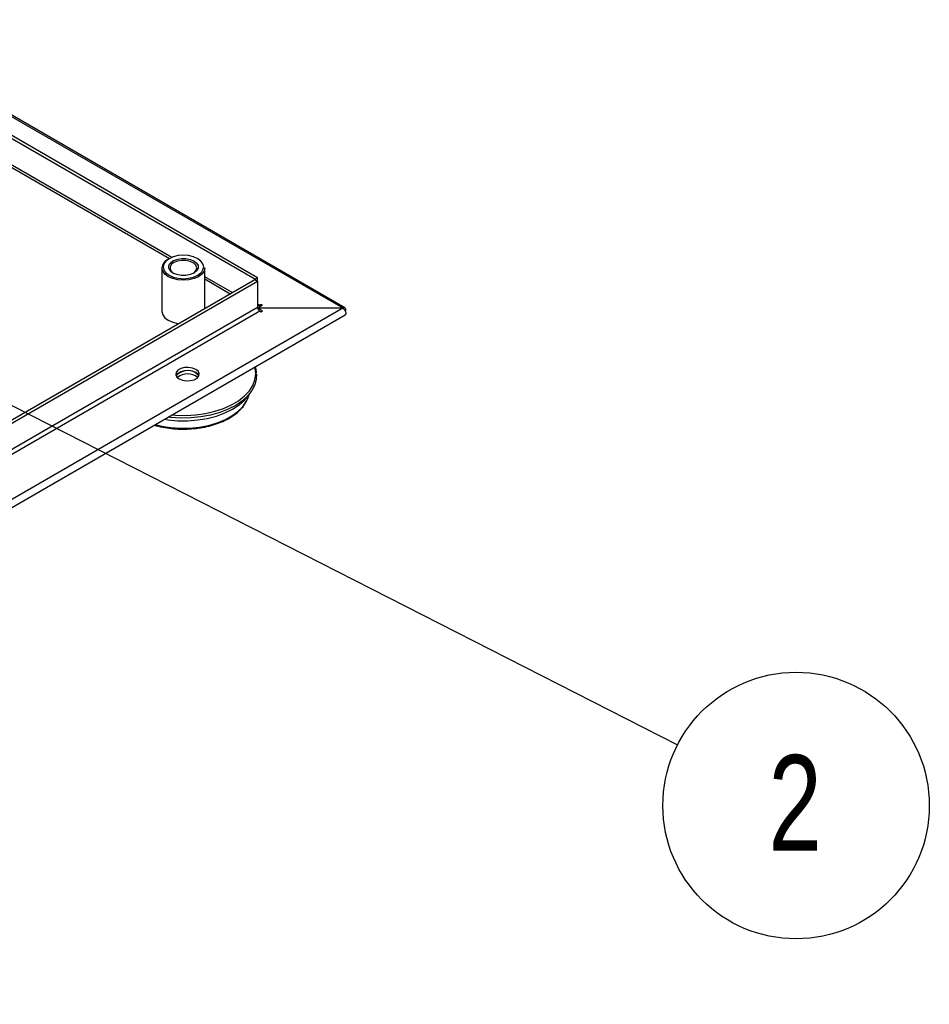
# Model space of a CAD drawing. Header units: millimetres. Extents: x 5 to 415, y 5 to 292.
# Tile 5 of 17: x 188 to 221, y 61 to 97. Entities that reach past the tile are written whole.
import ezdxf

# ---------------------------------------------------------------- set-up
doc = ezdxf.new("R2010")
doc.units = ezdxf.units.MM
doc.layers.add('ZEICHNUNG', color=7, linetype='Continuous')
doc.styles.add('SLDTEXTSTYLE0', font='TXT', dxfattribs={"width": 0.75})
doc.dimstyles.new('SLDDIMSTYLE1', dxfattribs={"dimtxt": 0.18, "dimasz": 1.016, "dimexe": 0, "dimexo": 0.0625, "dimgap": 0, "dimtad": 0, "dimtih": 1, "dimtoh": 1, "dimdec": 0, "dimrnd": 1e-09, "dimzin": 0, "dimdsep": 46, "dimtxsty": 'Standard', "dimblk1": 'DOT', "dimblk2": 'DOT', "dimsah": 1, "dimcen": 0.09, "dimadec": 0, "dimazin": 0, "dimtfac": 1.016, "dimtdec": 0, "dimtofl": 0, "dimtmove": 0, "dimatfit": 3, "dimldrblk": 'DOT', "dimfxl": 0, "dimfrac": 2, "dimtolj": 1, "dimtzin": 0, "dimarcsym": 0})

# ---------------------------------------------------------------- blocks, each defined once
blk = doc.blocks.new('SW_NOTE_0_5')
at = {"layer": 'ZEICHNUNG', "color": 0}
blk.add_circle((4.349, -2.217), 4.881, dxfattribs=at)
at = {"layer": 'ZEICHNUNG', "color": 0, "insert": (4.313, -0.37), "char_height": 3.5, "attachment_point": 2, "style": 'SLDTEXTSTYLE0'}
blk.add_mtext('2', dxfattribs=at)
blk = doc.blocks.new('_Dot')
at = {"color": 0, "linetype": 'ByBlock', "lineweight": -2}
blk.add_line((-0.5, 0), (-1, 0), dxfattribs=at)
at = {"color": 0, "linetype": 'ByBlock', "const_width": 0.5}
blk.add_lwpolyline([(-0.25, 0, 1), (0.25, 0, 1)], format="xyb", close=True, dxfattribs=at)

msp = doc.modelspace()

# ---------------------------------------------------------------- linework, layer by layer
at = {"color": 8, "linetype": 'Continuous', "lineweight": 25}
for p, q in [((182.256, 96.145), (199.496, 86.193)), ((193.225, 88.039), (180.719, 95.258)), ((195.446, 86.757), (194.44, 87.337)), ((196.449, 86.294), (196.375, 86.337)), ((196.449, 86.294), (196.449, 86.236))]:
    msp.add_line(p, q, dxfattribs=at)
at = {"color": 7, "linetype": 'Continuous', "lineweight": 25}
for p, q in [((199.573, 86.199), (182.3, 96.171)), ((196.274, 87.243), (181.554, 95.74)), ((196.375, 87.301), (181.655, 95.799)), ((180.647, 95.216), (193.142, 88.003)), ((192.869, 87.659), (192.869, 86.061)), ((194.44, 86.176), (194.44, 87.659)), ((196.274, 87.243), (196.375, 87.301)), ((196.375, 87.176), (196.375, 87.301)), ((155.781, 63.859), (196.274, 87.235)), ((155.882, 63.8), (196.375, 87.176)), ((194.44, 87.253), (195.373, 86.715)), ((196.274, 87.235), (196.274, 87.243)), ((196.274, 87.235), (196.375, 87.176)), ((196.375, 87.176), (196.375, 86.212)), ((199.496, 86.185), (155.781, 60.949)), ((196.375, 86.212), (155.882, 62.836)), ((196.376, 86.194), (196.55, 86.294)), ((196.376, 86.193), (199.496, 86.193)), ((199.496, 86.185), (196.378, 86.185)), ((196.55, 86.083), (196.378, 86.182)), ((196.499, 86.323), (196.449, 86.294)), ((196.55, 86.294), (196.499, 86.323)), ((196.499, 86.323), (196.499, 86.265)), ((199.496, 86.185), (199.496, 86.193)), ((155.848, 60.692), (199.578, 85.937)), ((155.956, 62.707), (196.449, 86.083)), ((196.449, 86.083), (196.499, 86.054)), ((196.499, 86.054), (196.55, 86.083)), ((195.992, 82.934), (196.098, 83.071)), ((196.026, 82.918), (196.061, 83.024)), ((195.978, 82.802), (196.026, 82.918))]:
    msp.add_line(p, q, dxfattribs=at)
at = {"color": 8, "linetype": 'Continuous', "lineweight": 25, "flags": 128}
for points in [[(193.129, 87.997), (193.011, 87.908), (192.937, 87.805), (192.911, 87.694), (192.937, 87.583), (192.95, 87.557)], [(194.334, 87.52), (194.372, 87.583), (194.397, 87.694), (194.372, 87.805), (194.298, 87.908), (194.18, 87.997), (194.026, 88.065), (193.847, 88.108), (193.654, 88.123), (193.462, 88.108), (193.283, 88.065), (193.129, 87.997)], [(194.44, 87.659), (194.413, 87.541), (194.335, 87.432), (194.21, 87.338), (194.047, 87.266), (193.858, 87.221), (193.654, 87.205), (193.451, 87.221), (193.261, 87.266), (193.099, 87.338), (192.974, 87.432), (192.895, 87.541), (192.869, 87.659), (192.869, 87.659)], [(193.233, 82.274), (193.37, 82.263), (193.739, 82.255), (194.107, 82.277), (194.466, 82.328), (194.809, 82.407), (195.129, 82.513), (195.421, 82.644), (195.678, 82.797), (195.896, 82.969), (196.071, 83.157), (196.198, 83.358), (196.276, 83.566), (196.303, 83.779), (196.278, 83.992), (196.269, 84.026)], [(192.622, 81.921), (192.846, 81.868), (193.186, 81.814), (193.536, 81.789), (193.888, 81.794), (194.236, 81.829), (194.571, 81.892), (194.887, 81.983), (195.176, 82.099), (195.433, 82.238), (195.652, 82.398), (195.828, 82.574), (195.958, 82.763), (195.978, 82.802)]]:
    msp.add_lwpolyline(points, dxfattribs=at)
at = {"color": 7, "linetype": 'Continuous', "lineweight": 25, "flags": 128}
for points in [[(193.27, 87.916), (193.408, 87.973), (193.569, 88.004), (193.739, 88.004), (193.901, 87.973), (194.039, 87.916), (194.139, 87.836), (194.191, 87.743), (194.191, 87.645), (194.139, 87.551), (194.039, 87.472), (193.901, 87.414), (193.739, 87.384), (193.569, 87.384), (193.408, 87.414), (193.27, 87.472), (193.17, 87.551), (193.117, 87.645), (193.117, 87.743), (193.17, 87.836), (193.27, 87.916)], [(193.305, 87.855), (193.21, 87.779), (193.164, 87.689), (193.171, 87.595), (193.23, 87.507), (193.288, 87.462)], [(194.02, 87.462), (194.056, 87.488), (194.128, 87.572), (194.148, 87.665), (194.115, 87.757), (194.031, 87.838), (193.907, 87.898), (193.756, 87.932), (193.593, 87.936), (193.437, 87.91), (193.305, 87.855)], [(192.95, 87.557), (193.011, 87.479), (193.129, 87.39), (193.283, 87.322), (193.462, 87.279), (193.654, 87.265), (193.847, 87.279), (194.026, 87.322), (194.18, 87.39), (194.298, 87.479), (194.334, 87.52)], [(192.869, 86.061), (192.895, 85.943), (192.974, 85.834), (193.099, 85.74), (193.261, 85.668), (193.451, 85.622), (193.475, 85.619)], [(193.503, 83.594), (193.625, 83.545), (193.768, 83.522), (193.917, 83.53), (194.052, 83.566), (194.157, 83.627), (194.22, 83.705), (194.233, 83.79), (194.194, 83.873), (194.109, 83.944), (193.987, 83.993), (193.843, 84.015), (193.695, 84.008), (193.56, 83.971), (193.455, 83.911), (193.392, 83.833), (193.379, 83.747), (193.417, 83.664), (193.503, 83.594)], [(196.327, 83.786), (196.324, 83.59), (196.271, 83.377), (196.167, 83.17), (196.014, 82.973), (195.816, 82.79), (195.575, 82.626), (195.297, 82.482), (194.986, 82.362), (194.65, 82.268), (194.295, 82.202), (193.927, 82.165), (193.553, 82.158), (193.182, 82.181), (193.091, 82.191)], [(194.222, 83.71), (194.194, 83.757), (194.109, 83.827), (193.987, 83.876), (193.843, 83.899), (193.695, 83.891), (193.56, 83.855), (193.455, 83.794), (193.392, 83.716), (193.389, 83.71)], [(194.109, 83.815), (194.194, 83.745), (194.22, 83.705)], [(192.958, 82.115), (193.091, 82.096), (193.452, 82.064), (193.818, 82.062), (194.18, 82.091), (194.531, 82.149), (194.865, 82.235), (195.173, 82.348), (195.451, 82.485), (195.693, 82.643), (195.892, 82.819), (195.992, 82.934)]]:
    msp.add_lwpolyline(points, dxfattribs=at)
at = {"color": 7, "linetype": 'Continuous', "lineweight": 25}
for centre, radius, start, end in [((193.261, 87.62), 0.394, 114.3096, 174.3702), ((196.42, 86.33), 0.046, 170.786, 309.2033), ((196.536, 86.22), 0.162, 182.6055, 237.3945), ((193.814, 83.346), 0.554, 57.8895, 139.6788), ((193.806, 83.2), 0.582, 50.19, 129.81)]:
    msp.add_arc(centre, radius, start, end, dxfattribs=at)
for points, knots in [([(199.592, 86.063), (199.595, 86.068), (199.604, 86.091), (199.608, 86.131), (199.599, 86.175), (199.575, 86.203), (199.538, 86.211), (199.51, 86.199), (199.496, 86.193)], [0, 0, 0, 0, 0.051021, 0.240816, 0.430612, 0.620408, 0.810204, 1, 1, 1, 1]), ([(199.496, 86.185), (199.51, 86.175), (199.538, 86.156), (199.575, 86.107), (199.599, 86.054), (199.609, 86.001), (199.6, 85.96), (199.587, 85.938), (199.576, 85.935), (199.576, 85.935)], [0, 0, 0, 0, 0.166661, 0.333322, 0.499983, 0.666644, 0.833305, 0.999966, 1, 1, 1, 1]), ([(196.331, 83.82), (196.33, 83.85), (196.327, 83.924), (196.303, 83.995), (196.289, 84.038)], [0, 0, 0, 0, 0.412635, 1, 1, 1, 1]), ([(192.588, 81.901), (192.588, 81.901), (192.684, 81.868), (192.894, 81.824), (193.213, 81.773), (193.543, 81.752), (193.874, 81.756), (194.202, 81.787), (194.519, 81.844), (194.82, 81.927), (195.101, 82.034), (195.355, 82.163), (195.579, 82.314), (195.764, 82.484), (195.897, 82.644), (195.949, 82.751), (195.968, 82.792)], [0, 0, 0, 0, 0.000181, 0.079381, 0.158473, 0.237493, 0.31649, 0.395512, 0.4746, 0.553808, 0.63319, 0.712785, 0.792593, 0.872492, 0.952091, 1, 1, 1, 1])]:
    msp.add_open_spline(points, degree=3, knots=knots, dxfattribs=at)

# ---------------------------------------------------------------- block references
at = {"layer": 'ZEICHNUNG', "color": 7}
msp.add_blockref('SW_NOTE_0_5', (211.756, 70.188), dxfattribs=at)

# ---------------------------------------------------------------- leaders
msp.add_leader([(152.133, 100.585), (211.756, 70.188)], dimstyle='SLDDIMSTYLE1', dxfattribs=at)

doc.saveas('drawing.dxf')
